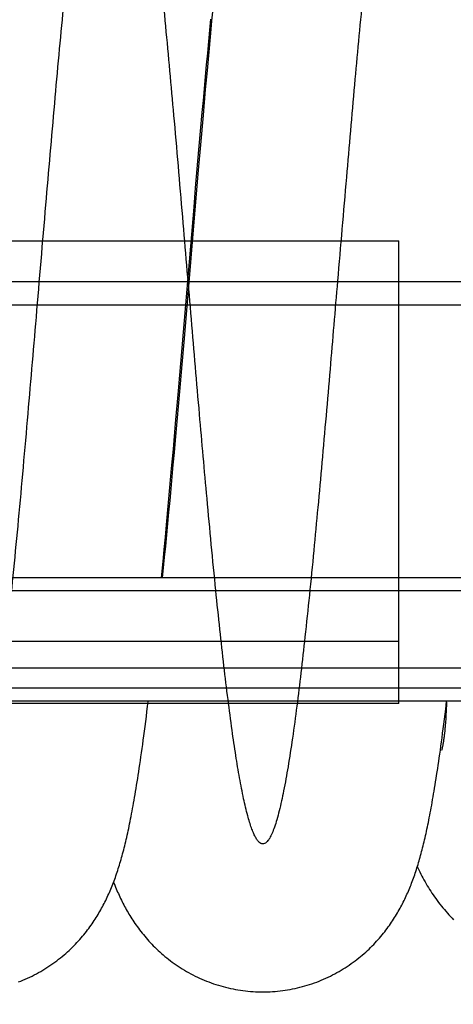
# Model space of a CAD drawing. Extents: x 0 to 594, y 0 to 420.
# Tile 6 of 16: x 361 to 384, y 73 to 126. Entities that reach past the tile are written whole.
import ezdxf

# ---------------------------------------------------------------- set-up
doc = ezdxf.new("R2010")
doc.units = 0
doc.header["$LTSCALE"] = 32.67
doc.layers.get('0').update_dxf_attribs({"linetype": 'CONTINUOUS'})
for name, color, linetype in [('110652_DXF_CONTINUOUS_LINE', 7, 'CONTINUOUS'), ('110802_DXF_CONTINUOUS_LINE', 7, 'CONTINUOUS'), ('ASE_85_150-10_DXF_DIMENSIO', 7, 'CONTINUOUS'), ('HOSE_85_150-DXF_CONTINUOUS', 7, 'CONTINUOUS')]:
    doc.layers.add(name, color=color, linetype=linetype)
doc.styles.get("Standard").update_dxf_attribs({"font": 'txt', "width": 0.7})
doc.dimstyles.new('DIMSTYLE_1', dxfattribs={"dimtxt": 3.5, "dimasz": 3, "dimexe": 1.5, "dimexo": 1, "dimgap": 0.875, "dimtad": 1, "dimdec": 3, "dimlfac": 10, "dimtxsty": 'STANDARD', "dimblk": '_ARROW_FILLED', "dimblk1": '_ARROW_FILLED', "dimblk2": '_ARROW_FILLED', "dimcen": 0.09, "dimazin": 3, "dimtp": 1.2, "dimtm": 1.2, "dimtfac": 1, "dimtdec": 3, "dimtofl": 0, "dimtmove": 0, "dimatfit": 3, "dimtolj": 1})
doc.dimstyles.new('DIMSTYLE_2', dxfattribs={"dimtxt": 3.5, "dimasz": 3, "dimexe": 1.5, "dimexo": 1, "dimgap": 0.875, "dimtad": 1, "dimdec": 3, "dimlfac": 10, "dimtxsty": 'STANDARD', "dimblk": '_ARROW_FILLED', "dimblk1": '_ARROW_FILLED', "dimblk2": '_ARROW_FILLED', "dimcen": 0.09, "dimazin": 3, "dimtp": 0.8, "dimtm": 0.8, "dimtfac": 1, "dimtdec": 3, "dimtofl": 0, "dimtmove": 0, "dimatfit": 3, "dimtolj": 1})

# ---------------------------------------------------------------- blocks, each defined once
blk = doc.blocks.new('_ARROW_FILLED')
at = {"color": 0, "linetype": 'BYBLOCK'}
blk.add_solid([(0, 0), (-1, 0.167), (-1, -0.167)], dxfattribs=at)
blk = doc.blocks.new('*D1')
at = {"layer": 'ASE_85_150-10_DXF_DIMENSIO', "color": 2, "linetype": 'CONTINUOUS'}
for p, q in [((306.752, 102.997), (306.752, 45.353)), ((412.102, 97.814), (412.102, 45.353)), ((306.752, 46.853), (359.427, 46.853)), ((412.102, 46.853), (359.427, 46.853))]:
    blk.add_line(p, q, dxfattribs=at)
at = {"layer": 'ASE_85_150-10_DXF_DIMENSIO', "color": 2, "linetype": 'CONTINUOUS', "xscale": 3, "yscale": 3, "zscale": 3, "rotation": 180}
blk.add_blockref('_ARROW_FILLED', (306.752, 46.853), dxfattribs=at)
at = {"layer": 'ASE_85_150-10_DXF_DIMENSIO', "color": 2, "linetype": 'CONTINUOUS', "xscale": 3, "yscale": 3, "zscale": 3}
blk.add_blockref('_ARROW_FILLED', (412.102, 46.853), dxfattribs=at)
at = {"layer": 'ASE_85_150-10_DXF_DIMENSIO', "color": 2, "linetype": 'CONTINUOUS', "insert": (359.427, 51.228), "char_height": 3.5, "width": 21.375, "attachment_point": 2}
blk.add_mtext('1053,5', dxfattribs=at)
blk = doc.blocks.new('*D2')
at = {"layer": 'ASE_85_150-10_DXF_DIMENSIO', "color": 2, "linetype": 'CONTINUOUS'}
for p, q in [((309.102, 83.645), (309.102, 55.353)), ((410.302, 83.645), (410.302, 55.353)), ((309.102, 56.853), (359.702, 56.853)), ((410.302, 56.853), (359.702, 56.853))]:
    blk.add_line(p, q, dxfattribs=at)
at = {"layer": 'ASE_85_150-10_DXF_DIMENSIO', "color": 2, "linetype": 'CONTINUOUS', "xscale": 3, "yscale": 3, "zscale": 3, "rotation": 180}
blk.add_blockref('_ARROW_FILLED', (309.102, 56.853), dxfattribs=at)
at = {"layer": 'ASE_85_150-10_DXF_DIMENSIO', "color": 2, "linetype": 'CONTINUOUS', "xscale": 3, "yscale": 3, "zscale": 3}
blk.add_blockref('_ARROW_FILLED', (410.302, 56.853), dxfattribs=at)
at = {"layer": 'ASE_85_150-10_DXF_DIMENSIO', "color": 2, "linetype": 'CONTINUOUS', "insert": (359.702, 61.228), "char_height": 3.5, "width": 14.25, "attachment_point": 2}
blk.add_mtext('1012', dxfattribs=at)
blk = doc.blocks.new('*D3')
at = {"layer": 'ASE_85_150-10_DXF_DIMENSIO', "color": 2, "linetype": 'CONTINUOUS'}
for p, q in [((311.002, 82.372), (311.002, 65.353)), ((408.402, 82.372), (408.402, 65.353)), ((311.002, 66.853), (359.702, 66.853)), ((408.402, 66.853), (359.702, 66.853))]:
    blk.add_line(p, q, dxfattribs=at)
at = {"layer": 'ASE_85_150-10_DXF_DIMENSIO', "color": 2, "linetype": 'CONTINUOUS', "xscale": 3, "yscale": 3, "zscale": 3, "rotation": 180}
blk.add_blockref('_ARROW_FILLED', (311.002, 66.853), dxfattribs=at)
at = {"layer": 'ASE_85_150-10_DXF_DIMENSIO', "color": 2, "linetype": 'CONTINUOUS', "xscale": 3, "yscale": 3, "zscale": 3}
blk.add_blockref('_ARROW_FILLED', (408.402, 66.853), dxfattribs=at)
at = {"layer": 'ASE_85_150-10_DXF_DIMENSIO', "color": 2, "linetype": 'CONTINUOUS', "insert": (359.702, 71.228), "char_height": 3.5, "width": 12.375, "attachment_point": 2}
blk.add_mtext('974', dxfattribs=at)

msp = doc.modelspace()

# ---------------------------------------------------------------- linework, layer by layer
at = {"layer": '110652_DXF_CONTINUOUS_LINE', "color": 9, "linetype": 'CONTINUOUS'}
for p, q in [((318.60021, 114.05419), (380.90021, 114.05419)), ((380.90021, 89.372), (380.90021, 114.05419)), ((318.60021, 92.70108), (380.90021, 92.70108)), ((380.90021, 89.372), (318.60021, 89.372))]:
    msp.add_line(p, q, dxfattribs=at)
at = {"layer": '110652_DXF_CONTINUOUS_LINE', "color": 3, "linetype": 'CONTINUOUS'}
msp.add_line((369.82396, 114.05419), (369.88522, 114.05419), dxfattribs=at)
at = {"layer": '110802_DXF_CONTINUOUS_LINE', "color": 7, "linetype": 'CONTINUOUS'}
for p, q in [((405.80246, 96.072), (313.60246, 96.072)), ((405.80246, 89.48168), (313.60246, 89.48168))]:
    msp.add_line(p, q, dxfattribs=at)
at = {"layer": '110802_DXF_CONTINUOUS_LINE', "color": 9, "linetype": 'CONTINUOUS'}
for p, q in [((405.80246, 95.372), (313.60246, 95.372)), ((405.80246, 90.18168), (313.60246, 90.18168))]:
    msp.add_line(p, q, dxfattribs=at)
at = {"layer": 'HOSE_85_150-DXF_CONTINUOUS', "color": 7, "linetype": 'CONTINUOUS'}
for p, q in [((370.97862, 126.45333), (370.91719, 125.80382)), ((370.82264, 125.30088), (370.87995, 125.89523)), ((370.91719, 125.80382), (370.85592, 125.1485)), ((370.85592, 125.1485), (370.76431, 124.15519)), ((370.76517, 124.69755), (370.82264, 125.30088)), ((370.70758, 124.08576), (370.76517, 124.69755)), ((370.64985, 123.46585), (370.70758, 124.08576)), ((370.76431, 124.15519), (370.673, 123.15029)), ((370.673, 123.15029), (370.58196, 122.13473)), ((370.59201, 122.83811), (370.64985, 123.46585)), ((370.53404, 122.20279), (370.59201, 122.83811)), ((370.58196, 122.13473), (370.46091, 120.76572)), ((370.47593, 121.56027), (370.53404, 122.20279)), ((370.41771, 120.9109), (370.47593, 121.56027)), ((370.33018, 119.92485), (370.41771, 120.9109)), ((370.46091, 120.76572), (370.34017, 119.3817)), ((370.24243, 118.92573), (370.33018, 119.92485)), ((370.34017, 119.3817), (370.18966, 117.63519)), ((370.15448, 117.91502), (370.24243, 118.92573)), ((370.06636, 116.89418), (370.15448, 117.91502)), ((370.18966, 117.63519), (369.44481, 108.84897)), ((369.97808, 115.86471), (370.06636, 116.89418)), ((369.80108, 113.78433), (369.97808, 115.86471)), ((369.14625, 106.05873), (369.80108, 113.78433)), ((369.44481, 108.84897), (369.32671, 107.46554)), ((369.32671, 107.46554), (369.23833, 106.4375)), ((369.23833, 106.4375), (369.15013, 105.41886)), ((368.99626, 104.31893), (369.14625, 106.05873)), ((369.15013, 105.41886), (369.06209, 104.41075)), ((368.87601, 102.94098), (368.99626, 104.31893)), ((369.06209, 104.41075), (368.97423, 103.4146)), ((368.97423, 103.4146), (368.91578, 102.75797)), ((368.78559, 101.91677), (368.87601, 102.94098)), ((368.91578, 102.75797), (368.85744, 102.10788)), ((368.85744, 102.10788), (368.79922, 101.46477)), ((368.69483, 100.90061), (368.78559, 101.91677)), ((368.79922, 101.46477), (368.74114, 100.82894)), ((368.60368, 99.89316), (368.69483, 100.90061)), ((368.74114, 100.82894), (368.68317, 100.20069)), ((368.5122, 98.8966), (368.60368, 99.89316)), ((368.68317, 100.20069), (368.62532, 99.58024)), ((368.62532, 99.58024), (368.56759, 98.96789)), ((368.4511, 98.23962), (368.5122, 98.8966)), ((368.56759, 98.96789), (368.50998, 98.36405)), ((368.50998, 98.36405), (368.45253, 97.76927)), ((368.38994, 97.58953), (368.4511, 98.23962)), ((368.45253, 97.76927), (368.39525, 97.18412)), ((368.32868, 96.94609), (368.38994, 97.58953)), ((368.24415, 96.072), (368.32868, 96.94609)), ((368.39525, 97.18412), (368.33818, 96.60905)), ((368.33818, 96.60905), (368.28411, 96.072)), ((383.44976, 89.4414), (383.44191, 89.24691)), ((383.42762, 88.94423), (383.41793, 88.76618)), ((383.43488, 89.09028), (383.42762, 88.94423)), ((383.44191, 89.24691), (383.43488, 89.09028)), ((383.3873, 88.31055), (383.37924, 88.2102)), ((383.39458, 88.40762), (383.3873, 88.31055)), ((383.40162, 88.50797), (383.39458, 88.40762)), ((383.41092, 88.64942), (383.40162, 88.50797)), ((383.41793, 88.76618), (383.41092, 88.64942)), ((383.34919, 87.88493), (383.33935, 87.7924)), ((383.35883, 87.9811), (383.34919, 87.88493)), ((383.3648, 88.04415), (383.35883, 87.9811)), ((383.37059, 88.10848), (383.3648, 88.04415)), ((383.37924, 88.2102), (383.37059, 88.10848)), ((383.27105, 87.28329), (383.26377, 87.23965)), ((383.27856, 87.33007), (383.27105, 87.28329)), ((383.28607, 87.37881), (383.27856, 87.33007)), ((383.29354, 87.42935), (383.28607, 87.37881)), ((383.30101, 87.48207), (383.29354, 87.42935)), ((383.30836, 87.53612), (383.30101, 87.48207)), ((383.31554, 87.59132), (383.30836, 87.53612)), ((383.32261, 87.64798), (383.31554, 87.59132)), ((383.32945, 87.70509), (383.32261, 87.64798)), ((383.19255, 86.89246), (383.1898, 86.88231)), ((383.19547, 86.90358), (383.19255, 86.89246)), ((383.21011, 86.9646), (383.20483, 86.94179)), ((383.21561, 86.98918), (383.21011, 86.9646)), ((383.22167, 87.01731), (383.21561, 86.98918)), ((383.22825, 87.04886), (383.22167, 87.01731)), ((383.23492, 87.08202), (383.22825, 87.04886)), ((383.24174, 87.11719), (383.23492, 87.08202)), ((383.24876, 87.1548), (383.24174, 87.11719)), ((383.25632, 87.19675), (383.24876, 87.1548)), ((383.26377, 87.23965), (383.25632, 87.19675))]:
    msp.add_line(p, q, dxfattribs=at)
at = {"layer": 'HOSE_85_150-DXF_CONTINUOUS', "color": 9, "linetype": 'CONTINUOUS'}
for p, q in [((318.60021, 114.05419), (380.90021, 114.05419)), ((380.90021, 89.372), (380.90021, 114.05419)), ((387.40021, 111.872), (329.30021, 111.872)), ((318.60021, 110.65256), (400.60021, 110.65256)), ((318.60021, 92.70108), (380.90021, 92.70108)), ((318.60021, 91.26583), (400.60021, 91.26583)), ((380.90021, 89.372), (318.60021, 89.372))]:
    msp.add_line(p, q, dxfattribs=at)
at = {"layer": 'HOSE_85_150-DXF_CONTINUOUS', "color": 7, "linetype": 'CONTINUOUS'}
for points in [[(360.60896, 74.49879), (360.73328, 74.547), (360.85661, 74.59716), (360.9789, 74.64923), (361.10013, 74.70319), (361.22021, 74.75899), (361.33913, 74.8166), (361.45685, 74.87599), (361.57328, 74.93709), (361.68841, 74.99988), (361.80222, 75.06431), (361.9146, 75.13032), (362.02556, 75.19787), (362.13507, 75.26693), (362.24304, 75.33739), (362.34948, 75.40924), (362.45436, 75.48243), (362.55752, 75.5568), (362.65897, 75.63232), (362.7587, 75.70893), (362.85652, 75.78645), (362.95243, 75.86479), (363.04645, 75.94395), (363.13854, 76.02379), (363.22868, 76.10425), (363.31691, 76.18531), (363.40326, 76.26691), (363.48772, 76.349), (363.57034, 76.43154), (363.65123, 76.51459), (363.73047, 76.59818), (363.80801, 76.6822), (363.88382, 76.76656), (363.95795, 76.85126), (364.0304, 76.93623), (364.10102, 77.02122), (364.16983, 77.10619), (364.23688, 77.19111), (364.30206, 77.27577), (364.36537, 77.36006), (364.42689, 77.44401), (364.48663, 77.52753), (364.54454, 77.61046), (364.60076, 77.69289), (364.65552, 77.7751), (364.70887, 77.85705), (364.76082, 77.93874), (364.81164, 78.02049), (364.86135, 78.10232), (364.90996, 78.18418), (364.95767, 78.26637), (365.00453, 78.34895), (365.05051, 78.43187), (365.09569, 78.51521), (365.14011, 78.59905), (365.18376, 78.68335), (365.2266, 78.768), (365.26865, 78.85302), (365.30994, 78.93844), (365.35043, 79.02415), (365.39014, 79.11017), (365.42911, 79.19653), (365.46733, 79.28319), (365.50481, 79.37015), (365.5416, 79.45746), (365.57774, 79.54519), (365.61324, 79.63337), (365.64813, 79.72202), (365.68247, 79.81123), (365.71626, 79.90107), (365.74954, 79.99154), (365.78233, 80.0827), (365.81467, 80.17463), (365.84655, 80.26733), (365.87798, 80.36078), (365.90899, 80.45502), (365.93959, 80.5501), (365.96979, 80.64601), (365.99961, 80.74279), (366.02907, 80.8405), (366.05819, 80.93916), (366.08698, 81.0388), (366.11546, 81.13948), (366.14366, 81.24128), (366.1716, 81.34423), (366.19929, 81.4484), (366.22677, 81.55389), (366.25405, 81.66074), (366.28114, 81.769), (366.30807, 81.87878), (366.33486, 81.99012), (366.36151, 82.10307), (366.38804, 82.21773), (366.41447, 82.33415), (366.44081, 82.45238), (366.46707, 82.57247), (366.49325, 82.69441), (366.51936, 82.81832), (366.54546, 82.94444), (366.57156, 83.07282), (366.59767, 83.20352), (366.62383, 83.33681), (366.65005, 83.47279), (366.67634, 83.61149), (366.70273, 83.75311), (366.72922, 83.89769), (366.75582, 84.04534), (366.78257, 84.19631), (366.80947, 84.3507), (366.83654, 84.50858), (366.86381, 84.67023), (366.89128, 84.83574), (366.91896, 85.00519), (366.94687, 85.17884), (366.97502, 85.35676), (367.00341, 85.53905), (367.0321, 85.72605), (367.06106, 85.91787), (367.09032, 86.11459), (367.1199, 86.31653), (367.14979, 86.52376), (367.18002, 86.73643), (367.21063, 86.95499), (367.24162, 87.17959), (367.27299, 87.41032), (367.30478, 87.64757), (367.33705, 87.89189), (367.36975, 88.143), (367.40274, 88.40003), (367.43609, 88.66353), (367.46975, 88.93314), (367.50341, 89.20647), (367.53685, 89.48168)], [(373.64958, 73.972), (373.76899, 73.97288), (373.90348, 73.97597), (374.03788, 73.9813), (374.17217, 73.98885), (374.3063, 73.99862), (374.44023, 74.01061), (374.57392, 74.02482), (374.70733, 74.04124), (374.84041, 74.05985), (374.97313, 74.08066), (375.10545, 74.10366), (375.23732, 74.12883), (375.36872, 74.15616), (375.4996, 74.18565), (375.6299, 74.21727), (375.75958, 74.25102), (375.88861, 74.28688), (376.01692, 74.32482), (376.14449, 74.36483), (376.27127, 74.40689), (376.3972, 74.45096), (376.52226, 74.49704), (376.6464, 74.5451), (376.76956, 74.5951), (376.89173, 74.64703), (377.01285, 74.70085), (377.13283, 74.7565), (377.25164, 74.81395), (377.36926, 74.87318), (377.48557, 74.93412), (377.60057, 74.99672), (377.71423, 75.06095), (377.82644, 75.12674), (377.9372, 75.19404), (378.04649, 75.26282), (378.1542, 75.33297), (378.26033, 75.40446), (378.36488, 75.47726), (378.46771, 75.55122), (378.56883, 75.62631), (378.66824, 75.70248), (378.76584, 75.77962), (378.86163, 75.85766), (378.95563, 75.93658), (379.04778, 76.01626), (379.13809, 76.09665), (379.22657, 76.17772), (379.31322, 76.25939), (379.39804, 76.34161), (379.48106, 76.42435), (379.56227, 76.50754), (379.64172, 76.59115), (379.7194, 76.67514), (379.79528, 76.75938), (379.86936, 76.84382), (379.94168, 76.92844), (380.0122, 77.01311), (380.08095, 77.09779), (380.14797, 77.18245), (380.21324, 77.267), (380.27678, 77.35138), (380.33865, 77.43559), (380.39891, 77.51963), (380.45759, 77.60349), (380.51474, 77.68713), (380.57044, 77.77062), (380.62473, 77.85393), (380.67763, 77.93704), (380.72922, 78.02002), (380.77953, 78.10283), (380.82859, 78.18548), (380.87648, 78.268), (380.92319, 78.35038), (380.96878, 78.43262), (381.01337, 78.51489), (381.05699, 78.59719), (381.09965, 78.67952), (381.14146, 78.76204), (381.18245, 78.84477), (381.22263, 78.92771), (381.2621, 79.011), (381.30087, 79.09468), (381.33897, 79.17874), (381.3764, 79.26321), (381.4132, 79.34812), (381.44937, 79.43348), (381.48492, 79.51926), (381.51987, 79.60547), (381.55423, 79.69215), (381.58802, 79.77928), (381.62125, 79.86689), (381.65395, 79.95501), (381.68612, 80.04363), (381.71778, 80.13276), (381.74896, 80.22247), (381.7797, 80.31283), (381.81001, 80.40389), (381.83992, 80.49568), (381.86944, 80.58821), (381.89859, 80.68152), (381.92738, 80.77566), (381.95582, 80.87061), (381.98392, 80.9664), (382.01171, 81.06308), (382.0392, 81.16069), (382.06639, 81.25924), (382.09333, 81.35881), (382.12004, 81.45954), (382.14656, 81.56151), (382.17289, 81.66473), (382.19903, 81.76923), (382.22499, 81.87505), (382.2508, 81.98224), (382.27646, 82.09084), (382.30198, 82.20087), (382.32738, 82.31241), (382.35269, 82.42558), (382.37791, 82.5404), (382.40306, 82.65695), (382.42817, 82.77542), (382.45326, 82.89583), (382.47833, 83.01826), (382.50343, 83.14295), (382.52857, 83.26996), (382.55375, 83.39933), (382.57902, 83.53135), (382.60438, 83.6661), (382.62985, 83.80361), (382.65543, 83.94405), (382.68114, 84.08747), (382.70699, 84.23397), (382.73299, 84.38375), (382.75917, 84.53692), (382.78551, 84.69351), (382.81203, 84.85361), (382.83872, 85.01725), (382.86558, 85.18452), (382.89264, 85.35557), (382.91988, 85.5304), (382.94732, 85.70914), (382.97499, 85.89208), (383.00287, 86.07911), (383.03099, 86.2705), (383.05947, 86.46715), (383.0883, 86.66915), (383.1175, 86.87663), (383.1472, 87.09065), (383.17741, 87.3115), (383.20812, 87.53918), (383.2394, 87.77438), (383.27135, 88.01811), (383.30388, 88.26971), (383.33673, 88.52732), (383.36992, 88.79131), (383.40343, 89.06149), (383.45463, 89.48168)], [(383.33935, 87.7924), (383.33276, 87.73372), (383.32945, 87.70509)], [(383.1898, 86.88231), (383.18777, 86.87507), (383.18756, 86.87433)], [(383.20483, 86.94179), (383.20047, 86.92355), (383.19872, 86.91643), (383.19707, 86.90983), (383.19547, 86.90358)], [(381.88605, 80.64136), (381.90942, 80.59185), (381.96308, 80.48107), (382.01753, 80.37154), (382.07269, 80.2634), (382.12852, 80.1567), (382.18511, 80.05128), (382.24251, 79.94703), (382.30073, 79.84394), (382.35982, 79.74194), (382.4199, 79.64081), (382.48094, 79.54063), (382.54302, 79.44127), (382.60649, 79.34223), (382.6714, 79.24349), (382.73776, 79.14508), (382.80593, 79.04658), (382.87617, 78.94769), (382.94831, 78.84878), (383.02198, 78.75041), (383.09727, 78.65254), (383.17414, 78.55525), (383.25202, 78.45932), (383.33065, 78.36504), (383.41027, 78.27208), (383.491, 78.18033), (383.57274, 78.08989), (383.6556, 78.00065), (383.74, 77.91216), (383.82607, 77.82435)], [(365.69063, 79.83294), (365.7221, 79.75054), (365.75771, 79.65942), (365.79387, 79.56903), (365.83059, 79.47932), (365.86791, 79.39026), (365.90577, 79.30195), (365.94419, 79.21441), (365.9832, 79.12755), (366.02282, 79.04133), (366.06304, 78.95578), (366.10391, 78.87081), (366.1455, 78.78632), (366.18781, 78.70229), (366.23087, 78.61869), (366.27475, 78.53541), (366.31945, 78.4525), (366.365, 78.36989), (366.41155, 78.28738), (366.45908, 78.20502), (366.50765, 78.12276), (366.55746, 78.04032), (366.60853, 77.95772), (366.6609, 77.87496), (366.7148, 77.79174), (366.77035, 77.70799), (366.82751, 77.62384), (366.88637, 77.53926), (366.94703, 77.45419), (367.00947, 77.36877), (367.07357, 77.28321), (367.13938, 77.19757), (367.20693, 77.11187), (367.2761, 77.02632), (367.34687, 76.94103), (367.41931, 76.85596), (367.49343, 76.77116), (367.56925, 76.68667), (367.6468, 76.60253), (367.72614, 76.51872), (367.80731, 76.43528), (367.89032, 76.35225), (367.97518, 76.2697), (368.06194, 76.18765), (368.15058, 76.10616), (368.24106, 76.02535), (368.33338, 75.94526), (368.42756, 75.86595), (368.52351, 75.78753), (368.62126, 75.71004), (368.72079, 75.63354), (368.82203, 75.55814), (368.92496, 75.48389), (369.02959, 75.41082), (369.13583, 75.33905), (369.24366, 75.26862), (369.35308, 75.19956), (369.46398, 75.13198), (369.57636, 75.06592), (369.69019, 75.0014), (369.80537, 74.93853), (369.92187, 74.87733), (370.03968, 74.81785), (370.15868, 74.76014), (370.27884, 74.70426), (370.40015, 74.65021), (370.52252, 74.59806), (370.64592, 74.54783), (370.77033, 74.49954), (370.89567, 74.45324), (371.0219, 74.40894), (371.14901, 74.36667), (371.2769, 74.32646), (371.40555, 74.28832), (371.53491, 74.25229), (371.66493, 74.21837), (371.79557, 74.18659), (371.92678, 74.15696), (372.05853, 74.12949), (372.19077, 74.1042), (372.32347, 74.08109), (372.45657, 74.06018), (372.59004, 74.04147), (372.72384, 74.02498), (372.85792, 74.01071), (372.99225, 73.99867), (373.12678, 73.98886), (373.26147, 73.98129), (373.39627, 73.97596), (373.53115, 73.97287), (373.64958, 73.972)]]:
    msp.add_lwpolyline(points, dxfattribs=at)
at = {"layer": 'HOSE_85_150-DXF_CONTINUOUS', "color": 9, "linetype": 'CONTINUOUS'}
msp.add_open_spline([(387.40021, 92.19525), (387.28029, 93.26716), (387.03373, 95.61222), (386.67734, 99.3215), (386.30141, 103.50192), (385.92616, 107.86376), (385.54057, 112.43424), (385.1554, 116.98964), (384.81696, 120.88646), (384.5369, 123.97851), (384.33101, 126.16803), (384.13557, 128.15798), (383.94685, 129.99152), (383.75326, 131.76822), (383.55428, 133.47189), (383.35548, 135.0409), (383.15234, 136.49856), (382.94456, 137.82655), (382.73524, 138.98358), (382.55714, 139.81227), (382.4176, 140.36218), (382.31597, 140.71758), (382.212, 141.03342), (382.10491, 141.30647), (381.99819, 141.52655), (381.8913, 141.69394), (381.78354, 141.80999), (381.6843, 141.86471), (381.6072, 141.87434), (381.53005, 141.86383), (381.45335, 141.82074), (381.38194, 141.75477), (381.29831, 141.6548), (381.19672, 141.48668), (381.08122, 141.2349), (380.97563, 140.94869), (380.87722, 140.6373), (380.78539, 140.30884), (380.69346, 139.94267), (380.55929, 139.35409), (380.39052, 138.49828), (380.19264, 137.33399), (379.99438, 136.0111), (379.78942, 134.49088), (379.579, 132.77509), (379.36965, 130.92155), (379.16545, 128.98898), (378.88152, 126.1506), (378.5235, 122.29503), (378.08406, 117.2606), (377.65638, 112.19629), (377.22763, 107.11857), (376.87858, 103.08706), (376.58683, 99.86135), (376.3654, 97.50261), (376.13827, 95.1967), (375.91027, 93.01974), (375.68816, 91.0469), (375.46783, 89.24355), (375.24227, 87.57409), (375.01058, 86.06177), (374.77965, 84.77068), (374.57626, 83.82849), (374.40529, 83.18518), (374.27969, 82.78344), (374.15454, 82.45429), (374.03791, 82.21364), (373.93114, 82.05059), (373.83907, 81.94928), (373.74424, 81.88574), (373.64112, 81.86395), (373.53457, 81.89448), (373.43271, 81.97427), (373.33345, 82.09766), (373.23472, 82.26576), (373.13591, 82.47902), (373.03689, 82.73759), (372.93765, 83.04127), (372.79022, 83.55861), (372.60677, 84.34572), (372.40031, 85.41713), (372.19808, 86.63683), (371.99327, 88.03124), (371.783, 89.62622), (371.5677, 91.41932), (371.35221, 93.36206), (371.04324, 96.33999), (370.68037, 100.16954), (370.2533, 104.9953), (369.83638, 109.89503), (369.39742, 115.11076), (368.95895, 120.22712), (368.5785, 124.44344), (368.27341, 127.60846), (368.03997, 129.89658), (367.8067, 132.02995), (367.56825, 134.03658), (367.32423, 135.88745), (367.08777, 137.4602), (366.86824, 138.71651), (366.66718, 139.70001), (366.4886, 140.41993), (366.3356, 140.9138), (366.22845, 141.20735), (366.12154, 141.44791), (366.01488, 141.63538), (365.92033, 141.7551), (365.84295, 141.82012), (365.78678, 141.85293), (365.72814, 141.87149), (365.64514, 141.87427), (365.562, 141.83881), (365.48795, 141.77854), (365.40402, 141.68766), (365.30628, 141.53653), (365.19739, 141.314), (365.09037, 141.04246), (364.98305, 140.71808), (364.87196, 140.32857), (364.75789, 139.87136), (364.59411, 139.13127), (364.39344, 138.06068), (364.16187, 136.60822), (363.92197, 134.88893), (363.67562, 132.90689), (363.43727, 130.79317), (363.21048, 128.62812), (362.98828, 126.38182), (362.76018, 123.95905), (362.44408, 120.4626), (362.04102, 115.79118), (361.56699, 110.15411), (361.15918, 105.36075), (360.83159, 101.64685), (360.57861, 98.88075), (360.32575, 96.24554), (360.06692, 93.70682), (359.80175, 91.30207), (359.55469, 89.2758), (359.33646, 87.67054), (359.14891, 86.42095), (358.95713, 85.28636), (358.75996, 84.28146), (358.5886, 83.5519), (358.44841, 83.05696), (358.34699, 82.74437), (358.24329, 82.4728), (358.1365, 82.24529), (358.02967, 82.07055), (357.92409, 81.94947), (357.83012, 81.88933), (357.75905, 81.87177), (357.68928, 81.87117), (357.59756, 81.90569), (357.51661, 81.97615), (357.45062, 82.05423), (357.37428, 82.1641), (357.28082, 82.33732), (357.17386, 82.58771), (357.06665, 82.8912), (356.95921, 83.24741), (356.80733, 83.82418), (356.61413, 84.70873), (356.38785, 85.95884), (356.16976, 87.36699), (355.9616, 88.87846), (355.75654, 90.51333), (355.54603, 92.3382), (355.33043, 94.34811), (355.11473, 96.48624), (354.89251, 98.80359), (354.66441, 101.28771), (354.36172, 104.70062), (353.98419, 109.11477), (353.53387, 114.4699), (353.06042, 120.01144), (352.60754, 125.04428), (352.22577, 128.92227), (351.94218, 131.55294), (351.72682, 133.40845), (351.51169, 135.10641), (351.2921, 136.66922), (351.06763, 138.07448), (350.86945, 139.13022), (350.7112, 139.84602), (350.60348, 140.28237), (350.49595, 140.66689), (350.38629, 141.00606), (350.27429, 141.29651), (350.15886, 141.53443), (350.05707, 141.69083), (349.97313, 141.78089), (349.89904, 141.84043), (349.81571, 141.87485), (349.73284, 141.87099), (349.67249, 141.85115), (349.61299, 141.81496), (349.52876, 141.74037), (349.42178, 141.5959), (349.29948, 141.36171), (349.17447, 141.05086), (349.04898, 140.66751), (348.88565, 140.07617), (348.69531, 139.23104), (348.47449, 138.05255), (348.24769, 136.63232), (348.01536, 134.97083), (347.78264, 133.11112), (347.54224, 131.00534), (347.29548, 128.66313), (347.0497, 126.16855), (346.81003, 123.60699), (346.56947, 120.93327), (346.32255, 118.10311), (345.98369, 114.13601), (345.55294, 109.00991), (345.074, 103.4139), (344.6805, 99.07762), (344.39896, 96.16164), (344.18327, 94.04156), (343.9677, 92.05194), (343.74717, 90.16288), (343.52129, 88.39807), (343.32428, 87.02521), (343.16843, 86.05079), (343.06038, 85.42241), (342.95241, 84.84241), (342.84194, 84.29921), (342.72873, 83.79679), (342.61223, 83.33914), (342.49597, 82.9425), (342.38005, 82.60763), (342.26442, 82.33477), (342.14918, 82.12413), (342.04661, 81.99095), (341.96226, 81.92068), (341.90119, 81.88681), (341.83716, 81.86996), (341.74545, 81.87434), (341.65625, 81.92399), (341.57709, 82.0001), (341.48609, 82.1141), (341.3845, 82.29232), (341.27314, 82.54407), (341.16601, 82.83917), (341.05859, 83.18697), (340.94744, 83.6003), (340.83334, 84.08162), (340.7166, 84.63299), (340.59973, 85.24277), (340.43754, 86.16788), (340.23761, 87.46035), (339.99758, 89.22247), (339.75119, 91.24506), (339.50606, 93.45479), (339.26686, 95.77671), (339.02629, 98.25243), (338.77936, 100.92237), (338.43772, 104.76374), (338.00309, 109.86167), (337.51485, 115.67333), (337.10886, 120.37587), (336.80562, 123.74032), (336.57196, 126.23187), (336.3384, 128.60011), (336.09928, 130.87952), (335.8543, 133.04007), (335.60795, 135.00855), (335.40076, 136.48158), (335.23934, 137.51281), (335.11951, 138.22216), (334.99665, 138.88841), (334.87024, 139.50663), (334.74404, 140.05536), (334.61811, 140.53326), (334.49248, 140.9392), (334.36732, 141.27269), (334.24269, 141.53326), (334.13089, 141.70354), (334.03617, 141.79903), (333.96631, 141.84675), (333.89486, 141.87202), (333.79504, 141.8737), (333.69702, 141.8209), (333.61185, 141.73738), (333.52213, 141.62138), (333.41829, 141.43739), (333.30269, 141.17207), (333.18679, 140.84454), (333.06659, 140.442), (332.9432, 139.96123), (332.81696, 139.39981), (332.69051, 138.76916), (332.51413, 137.79561), (332.29736, 136.41764), (332.03771, 134.52014), (331.77116, 132.32174), (331.50597, 129.90562), (331.24711, 127.35725), (330.9867, 124.63523), (330.71942, 121.6999), (330.44546, 118.57685), (330.17146, 115.37454), (329.7916, 110.8789), (329.50285, 107.45496), (329.30021, 105.117)], degree=3, knots=[0, 0, 0, 0, 0.00714252, 0.01561421, 0.02467577, 0.03493679, 0.04460499, 0.05504899, 0.06521025, 0.07050683, 0.0756083, 0.07977317, 0.08374762, 0.08781412, 0.09160799, 0.09510586, 0.09828697, 0.10135362, 0.10400614, 0.10607229, 0.10696484, 0.10776264, 0.10851965, 0.10916589, 0.10970351, 0.11013708, 0.11047657, 0.1107442, 0.11086473, 0.11098542, 0.11125428, 0.11142891, 0.11162905, 0.11211488, 0.11272401, 0.11346157, 0.11413343, 0.11488622, 0.11571965, 0.11663321, 0.1188835, 0.12149479, 0.12445313, 0.12774106, 0.13165252, 0.13589999, 0.14009311, 0.14452109, 0.15478951, 0.16573419, 0.17798583, 0.18844466, 0.19947851, 0.2047823, 0.20989245, 0.21516674, 0.22012585, 0.224387, 0.22831327, 0.23215617, 0.23554221, 0.23844388, 0.24084055, 0.24192233, 0.24285078, 0.2436266, 0.24425259, 0.24461741, 0.24491368, 0.24515399, 0.24536162, 0.24558976, 0.24586264, 0.24620615, 0.24663332, 0.2471506, 0.24776099, 0.24846581, 0.24926557, 0.25132255, 0.25381496, 0.25649007, 0.25950902, 0.26314743, 0.26714308, 0.27146803, 0.27609095, 0.28696868, 0.29694041, 0.30817199, 0.31953191, 0.33160105, 0.34217669, 0.34756557, 0.35265691, 0.35740716, 0.36177676, 0.36603808, 0.3697692, 0.37230769, 0.37448245, 0.37641594, 0.37721613, 0.37790517, 0.37848428, 0.37895709, 0.3793312, 0.37948617, 0.3796239, 0.37975944, 0.37988913, 0.38016651, 0.38033179, 0.38052109, 0.38098278, 0.38151713, 0.38216016, 0.38291385, 0.38377895, 0.38484174, 0.38603381, 0.38879796, 0.39205296, 0.39577283, 0.40029281, 0.40527861, 0.40985838, 0.41470809, 0.42022614, 0.42597287, 0.43795596, 0.45127516, 0.46343327, 0.46981222, 0.47596401, 0.48182682, 0.48734263, 0.49286239, 0.49784738, 0.50085948, 0.50358997, 0.50621452, 0.50847857, 0.51037053, 0.51117492, 0.51188437, 0.51254611, 0.51309872, 0.51354649, 0.5138984, 0.51415506, 0.51426867, 0.51437912, 0.51461268, 0.51489702, 0.51508122, 0.51528926, 0.51578173, 0.51638126, 0.51709091, 0.517912, 0.51884443, 0.52103988, 0.52390529, 0.52725606, 0.53047504, 0.53400849, 0.53816678, 0.5426393, 0.54739433, 0.55239727, 0.55805515, 0.56391332, 0.57508623, 0.58739227, 0.59950015, 0.61191598, 0.62085416, 0.62530387, 0.62943701, 0.63322364, 0.63663743, 0.63988716, 0.64264659, 0.64374897, 0.64474122, 0.64562251, 0.64639236, 0.64710103, 0.64768202, 0.64814152, 0.64832988, 0.64849431, 0.6487706, 0.64890034, 0.64903635, 0.64918695, 0.64935835, 0.64977849, 0.6503674, 0.65110481, 0.6519944, 0.65303734, 0.65516617, 0.6577286, 0.66097626, 0.66468907, 0.66883762, 0.67338694, 0.6787239, 0.68443342, 0.68998593, 0.69576057, 0.70221028, 0.70879846, 0.72212633, 0.73627494, 0.7459906, 0.75095896, 0.75567427, 0.76010217, 0.76421119, 0.76826841, 0.77188375, 0.77339484, 0.77480292, 0.77610581, 0.7773014, 0.77847343, 0.77951596, 0.78042812, 0.78120964, 0.78186156, 0.78238784, 0.78279734, 0.78296438, 0.78311159, 0.7832564, 0.78339698, 0.7837099, 0.78390222, 0.78412498, 0.78467258, 0.78525481, 0.78594689, 0.78675009, 0.78766467, 0.78878068, 0.79002532, 0.7913965, 0.79289196, 0.79624459, 0.80005626, 0.80466805, 0.80973677, 0.8147787, 0.82012503, 0.82620812, 0.83253442, 0.84566295, 0.86008899, 0.87115481, 0.87691898, 0.88245859, 0.8877262, 0.8926775, 0.89763553, 0.9021248, 0.90581406, 0.90748539, 0.90903659, 0.91057783, 0.91197142, 0.91321484, 0.91430593, 0.91524335, 0.91602781, 0.91666226, 0.91715402, 0.91736705, 0.9175492, 0.91770973, 0.91786188, 0.91819764, 0.91840731, 0.91865316, 0.91916504, 0.91980192, 0.9205678, 0.92146428, 0.92258308, 0.9238539, 0.92527443, 0.92684209, 0.9304054, 0.93451039, 0.93952396, 0.94506936, 0.95060575, 0.95648599, 0.96317677, 0.97012383, 0.97724622, 0.98445998, 1, 1, 1, 1], dxfattribs=at)

# ---------------------------------------------------------------- dimensions: what is measured, and where the dimension line sits
at = {"layer": 'ASE_85_150-10_DXF_DIMENSIO', "color": 2, "linetype": 'CONTINUOUS'}
for base, p1, p2, dimstyle, picture, middle in [((306.75246, 46.85284), (412.10246, 98.81431), (306.75246, 103.997), 'DIMSTYLE_1', '*D1', (358.92747, 46.85284)), ((309.10246, 56.85284), (410.30246, 84.64535), (309.10246, 84.64535), 'DIMSTYLE_1', '*D2', (359.20245, 56.85284)), ((311.00246, 66.85284), (408.40246, 83.37199), (311.00246, 83.37199), 'DIMSTYLE_2', '*D3', (359.20245, 66.85284))]:
    dim = msp.add_linear_dim(base=base, p1=p1, p2=p2, angle=180, dimstyle=dimstyle, dxfattribs=at)
    dim.commit()
    dim.dimension.update_dxf_attribs({"geometry": picture, "text_midpoint": middle, "dimtype": 160})

doc.saveas('drawing.dxf')
